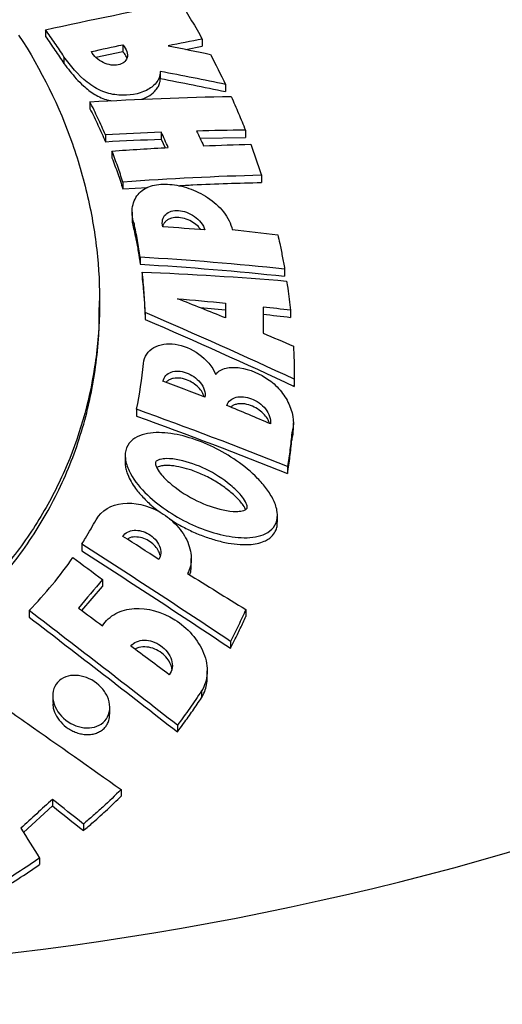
# Model space of a CAD drawing. Header units: millimetres. Extents: x 10 to 412, y 8 to 584.
# Tile 79 of 83: x 334 to 342, y 467 to 483. Entities that reach past the tile are written whole.
import ezdxf

# ---------------------------------------------------------------- set-up
doc = ezdxf.new("R2010")
doc.units = ezdxf.units.MM
doc.layers.add('DETAIL', color=3, linetype='Continuous')
doc.layers.add('DIMENSIONS', color=2, linetype='Continuous')
doc.layers.add('OUTLINE', color=7, linetype='Continuous', lineweight=25)
doc.styles.add('SLDTEXTSTYLE0', font='TXT', dxfattribs={"width": 0.75})
doc.dimstyles.new('SLDDIMSTYLE6', dxfattribs={"dimtxt": 3.5, "dimasz": 2, "dimexe": 0, "dimexo": 0.0625, "dimgap": 0.875, "dimtad": 0, "dimtih": 1, "dimtoh": 1, "dimrnd": 1e-09, "dimzin": 12, "dimdsep": 46, "dimtxsty": 'SLDTEXTSTYLE0', "dimsah": 1, "dimcen": 0.09, "dimadec": 0, "dimazin": 3, "dimtfac": 1, "dimtofl": 0, "dimtmove": 0, "dimatfit": 3, "dimfxl": 0, "dimfrac": 2, "dimtolj": 1, "dimtzin": 12, "dimarcsym": 0})
doc.dimstyles.new('SLDDIMSTYLE7', dxfattribs={"dimtxt": 3.5, "dimasz": 2, "dimexe": 0, "dimexo": 0.0625, "dimgap": 0.875, "dimtad": 1, "dimdec": 4, "dimzin": 12, "dimdsep": 46, "dimtxsty": 'SLDTEXTSTYLE0', "dimsah": 1, "dimcen": 0.09, "dimazin": 3, "dimtfac": 1, "dimtofl": 0, "dimtmove": 0, "dimatfit": 3, "dimfxl": 0, "dimfrac": 2, "dimtolj": 1, "dimtzin": 12, "dimarcsym": 0})

# ---------------------------------------------------------------- blocks, each defined once
blk = doc.blocks.new('_D_12')
at = {"layer": 'DIMENSIONS'}
for p, q in [((381.345, 470.541), (376.345, 465.805)), ((381.345, 470.541), (386.345, 470.541)), ((385.345, 464.929), (385.345, 470.541)), ((376.345, 465.805), (328.7, 465.805))]:
    blk.add_line(p, q, dxfattribs=at)
blk.add_solid([(385.345, 470.541), (384.845, 468.541), (385.845, 468.541)], dxfattribs=at)
at = {"layer": 'DIMENSIONS', "insert": (386.345, 472.274), "char_height": 3.5, "attachment_point": 1, "style": 'SLDTEXTSTYLE0'}
blk.add_mtext('141', dxfattribs=at)
blk = doc.blocks.new('_D_18')
at = {"layer": 'DIMENSIONS'}
for start, end in [(303.3621, 321.6576), (270, 303.3621)]:
    blk.add_arc((327.7, 518.246), 50.949, start, end, dxfattribs=at)
for points in [[(355.718, 475.693), (353.76, 475.049), (354.293, 474.203)], [(327.7, 467.297), (329.71, 466.836), (329.69, 467.836)]]:
    blk.add_solid(points, dxfattribs=at)
at = {"layer": 'DIMENSIONS', "insert": (355.173, 480.203), "char_height": 3.5, "attachment_point": 1, "rotation": 44.1083, "style": 'SLDTEXTSTYLE0'}
blk.add_mtext('33,36°', dxfattribs=at)

msp = doc.modelspace()

# ---------------------------------------------------------------- linework, layer by layer
at = {"layer": 'DETAIL'}
msp.add_line((336.81393, 471.98835), (336.81393, 471.87675), dxfattribs=at)
at = {"layer": 'OUTLINE'}
for p, q in [((334.23034, 482.94035), (334.23034, 482.8277)), ((335.51222, 482.69234), (335.51222, 482.57778)), ((336.55513, 482.61636), (336.82685, 482.66934)), ((336.82685, 482.78621), (336.82685, 482.66934)), ((334.53622, 482.49545), (334.53622, 482.38233)), ((335.51222, 482.57778), (335.0646, 482.48288)), ((336.13173, 482.24936), (336.13173, 482.13365)), ((337.21298, 482.03568), (337.21298, 481.91783)), ((334.96657, 481.74745), (334.96657, 481.63362)), ((335.22223, 481.20205), (335.22223, 481.08783)), ((336.14833, 481.24557), (336.14833, 481.12976)), ((337.54061, 481.27833), (337.54061, 481.15975)), ((336.14833, 481.12976), (336.21238, 480.98783)), ((336.78796, 481.1482), (337.54061, 481.15975)), ((335.33198, 480.93265), (335.33198, 480.81827)), ((337.80735, 480.5311), (337.80735, 480.41206)), ((335.51222, 480.41982), (335.51222, 480.30521)), ((335.51222, 480.30521), (335.91735, 480.32888)), ((335.66465, 479.92125), (335.66465, 479.80623)), ((335.69666, 479.73437), (335.69666, 479.61961)), ((335.80082, 479.17309), (335.80082, 479.05835)), ((335.83327, 478.92709), (335.83327, 478.81239)), ((338.19116, 478.97835), (338.19116, 478.85915)), ((335.12689, 478.33864), (335.12689, 478.45201)), ((335.88059, 478.25723), (335.88059, 478.14274)), ((337.21298, 478.29614), (336.79346, 478.33509)), ((338.28799, 478.29614), (338.28799, 478.17717)), ((338.35012, 477.15209), (338.35012, 477.03388)), ((338.35013, 477.15209), (338.35013, 477.17071)), ((338.35012, 477.03388), (338.3499, 477.0525)), ((335.73943, 476.65599), (335.73943, 476.5426)), ((338.33501, 476.31041), (338.33501, 476.42767)), ((338.30833, 476.26312), (338.30833, 476.14576)), ((335.5503, 475.88636), (335.5503, 475.77338)), ((338.24036, 475.70846), (338.24036, 475.59172)), ((338.07105, 474.7828), (338.07105, 474.89817)), ((334.83174, 474.42121), (334.83174, 474.31031)), ((336.64389, 474.07074), (336.64389, 474.18356)), ((335.17265, 473.83271), (335.17265, 473.72175)), ((334.83267, 473.3191), (335.17265, 473.72175)), ((333.95881, 473.32029), (333.95881, 473.21082)), ((337.54765, 473.33684), (337.54765, 473.22331)), ((337.29462, 472.81078), (337.29462, 472.69801)), ((336.90899, 472.20806), (336.90899, 472.32055)), ((334.35033, 471.90849), (334.35033, 471.79835)), ((335.296, 471.60556), (335.296, 471.71506)), ((336.41435, 471.42094), (336.41435, 471.31011)), ((335.48219, 470.35546), (335.48219, 470.24591)), ((333.86458, 469.64578), (334.34776, 470.08302)), ((334.34776, 470.19183), (334.34776, 470.08302)), ((334.85851, 469.7836), (334.85851, 469.67461)), ((334.13006, 469.22093), (334.13006, 469.11234))]:
    msp.add_line(p, q, dxfattribs=at)
for points in [[(334.23034, 482.94035), (334.98466, 483.1085), (335.7291, 483.26043), (336.46327, 483.3955)], [(334.99112, 482.58107), (335.16538, 482.61909), (335.33908, 482.65618), (335.51222, 482.69234)], [(336.82685, 482.78621), (336.63974, 482.75043), (336.45189, 482.71345), (336.26329, 482.6753)], [(336.26329, 482.6753), (336.49837, 482.62972), (336.73195, 482.58254), (336.96393, 482.5338)], [(336.96393, 482.5338), (337.04696, 482.36848), (337.12997, 482.20241), (337.21298, 482.03568)], [(337.21298, 482.03568), (336.85616, 482.11054), (336.49575, 482.18178), (336.13173, 482.24936)], [(336.13173, 482.13364), (336.49581, 482.06539), (336.85621, 481.99343), (337.21298, 481.91782)], [(334.96657, 481.74745), (335.7602, 481.79566), (336.53999, 481.82552), (337.30517, 481.83601)], [(336.14833, 481.24557), (335.84175, 481.23395), (335.53304, 481.21943), (335.22223, 481.20205)], [(336.26329, 480.99102), (336.22497, 481.07605), (336.18665, 481.1609), (336.14833, 481.24557)], [(337.54061, 481.27834), (337.27332, 481.27602), (337.00415, 481.27132), (336.73312, 481.26428)], [(336.73312, 481.26428), (336.77178, 481.18261), (336.81043, 481.1008), (336.84908, 481.01884)], [(335.22223, 481.08783), (335.53307, 481.1047), (335.84178, 481.1187), (336.14833, 481.12976)], [(336.84908, 481.01884), (337.1111, 481.02969), (337.37138, 481.03831), (337.62991, 481.04467)], [(335.33198, 480.93265), (335.64456, 480.95506), (335.95501, 480.97454), (336.26329, 480.99102)], [(337.80735, 480.5311), (337.05655, 480.51292), (336.29135, 480.47561), (335.51222, 480.41982)], [(336.87189, 479.62628), (336.64122, 479.64434), (336.40925, 479.66093), (336.17605, 479.67606)], [(337.32382, 479.63056), (337.57668, 479.60357), (337.82795, 479.57483), (338.07754, 479.54436)], [(338.19116, 478.97835), (337.40952, 479.06039), (336.61274, 479.12531), (335.80082, 479.17309)], [(335.80082, 479.05835), (336.61293, 479.00921), (337.4097, 478.9428), (338.19116, 478.85914)], [(335.83327, 478.92708), (336.64523, 478.89547), (337.4421, 478.84636), (338.22388, 478.77977)], [(336.41552, 478.48568), (336.68294, 478.46328), (336.94876, 478.43906), (337.21298, 478.41303)], [(337.21298, 478.16793), (336.94853, 478.27501), (336.6827, 478.38096), (336.41552, 478.48568)], [(337.21298, 478.41303), (337.21298, 478.33149), (337.21298, 478.24979), (337.21298, 478.16793)], [(338.35012, 477.15209), (337.53855, 477.53019), (336.71613, 477.8992), (335.88059, 478.25722)], [(338.288, 478.29614), (338.1373, 478.31409), (337.98602, 478.33144), (337.83419, 478.34819)], [(337.83419, 478.34819), (337.83419, 478.2037), (337.83419, 478.05874), (337.83419, 477.9133)], [(335.88059, 478.14275), (336.71622, 477.78348), (337.53863, 477.41322), (338.35012, 477.03388)], [(337.83419, 478.23012), (337.98603, 478.21308), (338.1373, 478.19543), (338.288, 478.17717)], [(337.83419, 477.9133), (338.00204, 477.84366), (338.16935, 477.77359), (338.33611, 477.70309)], [(335.73943, 476.656), (335.7909, 476.90447), (335.82859, 477.15666), (335.8524, 477.412)], [(336.87189, 476.85659), (336.64084, 476.94463), (336.40889, 477.0319), (336.17605, 477.11833)], [(338.24036, 475.70846), (337.41738, 476.03374), (336.58424, 476.35004), (335.73943, 476.656)], [(337.9569, 476.41373), (337.71678, 476.51608), (337.47572, 476.61766), (337.23371, 476.71844)], [(335.73943, 476.54261), (336.58432, 476.23555), (337.41745, 475.91814), (338.24036, 475.59173)], [(336.10585, 474.16777), (335.90833, 474.29536), (335.71046, 474.42263), (335.51222, 474.54954)], [(337.29462, 472.81078), (336.4789, 473.35251), (335.65861, 473.88994), (334.83174, 474.4212)], [(333.95881, 473.32029), (334.2292, 473.59814), (334.47147, 473.89287), (334.68542, 474.20125)], [(334.68542, 474.20125), (334.84805, 474.07864), (335.01045, 473.95579), (335.17265, 473.83271)], [(334.83174, 474.3103), (335.6586, 473.77838), (336.47889, 473.24033), (337.29462, 472.69801)], [(335.17265, 473.83271), (335.04058, 473.67782), (334.90814, 473.52076), (334.7753, 473.36145)], [(336.58123, 473.93273), (336.90427, 473.7349), (337.22638, 473.53623), (337.54765, 473.33684)], [(334.7753, 473.36145), (334.90788, 473.26383), (335.04033, 473.16608), (335.17265, 473.0682)], [(336.41435, 471.42094), (335.59996, 472.05834), (334.78212, 472.69215), (333.95881, 473.32029)], [(333.95881, 473.21082), (334.78219, 472.58211), (335.60002, 471.94786), (336.41435, 471.31011)], [(336.28032, 472.25734), (336.06778, 472.41587), (335.85496, 472.57412), (335.64182, 472.73205)], [(334.34776, 470.19182), (334.17264, 470.03562), (333.99715, 469.87674), (333.82128, 469.71508)], [(334.85851, 469.7836), (334.6884, 469.91982), (334.51816, 470.0559), (334.34776, 470.19182)], [(334.34776, 470.08302), (334.51816, 469.94703), (334.6884, 469.81089), (334.85851, 469.67461)], [(333.82128, 469.71508), (333.92432, 469.55053), (334.02724, 469.38581), (334.13006, 469.22093)], [(334.13006, 469.22093), (333.89756, 469.05707), (333.65581, 468.9008), (333.40516, 468.75336)], [(333.40516, 468.64497), (333.65582, 468.79237), (333.89757, 468.94858), (334.13006, 469.11234)]]:
    msp.add_open_spline(points, degree=3, dxfattribs=at)
for points, knots in [([(336.46327, 483.3955), (336.49534, 483.34514), (336.52701, 483.2946), (336.55826, 483.2439), (336.58951, 483.19319), (336.62035, 483.14233), (336.65077, 483.09131), (336.71108, 482.99019), (336.76977, 482.88846), (336.82685, 482.78621)], [0, 0, 0, 0, 0.000195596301, 0.000195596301, 0.000195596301, 0.000391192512, 0.000391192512, 0.000391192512, 0.000778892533, 0.000778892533, 0.000778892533, 0.000778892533]), ([(333.78614, 482.85392), (334.16711, 482.27386), (334.4592, 481.67027), (334.78362, 480.74515), (334.87275, 480.43208), (335.01147, 479.80545), (335.0607, 479.49426), (335.1211, 478.87614), (335.13225, 478.56921), (335.11679, 477.95939), (335.08998, 477.65533), (334.95201, 476.75667), (334.78625, 476.18391), (334.42375, 475.36024), (334.28372, 475.09166), (333.96167, 474.56691), (333.78086, 474.31317), (333.38301, 473.83086), (333.16529, 473.60114), (332.68897, 473.16686), (332.42857, 472.9622), (331.86933, 472.57999), (331.57226, 472.4038), (331.0981, 472.16485), (330.93528, 472.08944), (330.5994, 471.94794), (330.42544, 471.88156), (329.89727, 471.70133), (329.53515, 471.60526), (328.97641, 471.49965), (328.78757, 471.47089), (328.40443, 471.42696), (328.20889, 471.41178), (327.62486, 471.38842), (327.23901, 471.40184), (326.47405, 471.48437), (326.09117, 471.55474), (325.35876, 471.74428), (325.00751, 471.863), (324.33273, 472.14326), (324.01023, 472.3049), (323.41109, 472.6556), (323.13153, 472.84555), (322.60865, 473.25295), (322.3676, 473.47197), (321.92853, 473.93041), (321.7293, 474.17082), (321.36839, 474.67237), (321.20627, 474.93441), (320.77787, 475.74575), (320.57339, 476.30931), (320.37709, 477.19034), (320.33024, 477.49165), (320.27546, 478.09765), (320.26724, 478.40239), (320.29905, 479.32231), (320.39498, 479.94485), (320.74961, 481.1986), (321.00333, 481.81431), (321.34288, 482.41076)], [0, 0, 0, 0, 0.0625, 0.0625, 0.09375, 0.09375, 0.125, 0.125, 0.15625, 0.15625, 0.1875, 0.1875, 0.25, 0.25, 0.28125, 0.28125, 0.3125, 0.3125, 0.34375, 0.34375, 0.375, 0.375, 0.40625, 0.40625, 0.421875, 0.421875, 0.4375, 0.4375, 0.46875, 0.46875, 0.484375, 0.484375, 0.5, 0.5, 0.53125, 0.53125, 0.5625, 0.5625, 0.59375, 0.59375, 0.625, 0.625, 0.65625, 0.65625, 0.6875, 0.6875, 0.71875, 0.71875, 0.75, 0.75, 0.8125, 0.8125, 0.84375, 0.84375, 0.875, 0.875, 0.9375, 0.9375, 1, 1, 1, 1]), ([(334.53622, 482.49546), (334.51191, 482.53327), (334.48727, 482.57096), (334.4623, 482.6085), (334.43734, 482.64604), (334.41205, 482.68345), (334.38643, 482.7207), (334.33568, 482.79452), (334.28364, 482.86776), (334.23034, 482.94035)], [0, 0, 0, 0, 0.000149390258, 0.000149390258, 0.000149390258, 0.000298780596, 0.000298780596, 0.000298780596, 0.000594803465, 0.000594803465, 0.000594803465, 0.000594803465]), ([(334.23034, 482.8277), (334.25724, 482.79103), (334.28382, 482.75418), (334.31007, 482.71719), (334.33632, 482.68019), (334.36225, 482.64304), (334.38786, 482.60574), (334.43859, 482.53184), (334.48805, 482.45734), (334.53622, 482.38233)], [0, 0, 0, 0, 0.000149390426, 0.000149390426, 0.000149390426, 0.000298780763, 0.000298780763, 0.000298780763, 0.000594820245, 0.000594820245, 0.000594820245, 0.000594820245]), ([(335.51222, 482.69234), (335.57471, 482.62375), (335.60005, 482.54135), (335.56425, 482.41566), (335.50799, 482.37399), (335.36306, 482.34517), (335.27285, 482.35746), (335.10302, 482.43699), (335.02548, 482.50616), (334.99112, 482.58107)], [0, 0, 0, 0, 0.25, 0.25, 0.5, 0.5, 0.75, 0.75, 1, 1, 1, 1]), ([(336.13173, 482.24936), (336.1306, 482.17522), (336.10286, 482.11262), (336.01968, 482.01029), (335.96371, 481.96963), (335.77471, 481.87586), (335.61812, 481.8463), (335.36015, 481.86612), (335.2685, 481.88429), (335.08693, 481.95571), (335.0002, 482.00998), (334.76793, 482.197), (334.64865, 482.34724), (334.53622, 482.49546)], [0, 0, 0, 0, 0.125, 0.125, 0.25, 0.25, 0.5, 0.5, 0.625, 0.625, 0.75, 0.75, 1, 1, 1, 1]), ([(335.57696, 482.47018), (335.57684, 482.47114), (335.57374, 482.49643), (335.548, 482.5351), (335.52033, 482.56811), (335.51222, 482.57778)], [0, 0, 0, 0, 0.02721445, 0.71496268, 1, 1, 1, 1]), ([(334.53622, 482.38233), (334.56857, 482.34002), (334.63328, 482.25538), (334.7387, 482.13102), (334.84399, 482.02412), (334.94732, 481.93698), (335.04568, 481.86861), (335.15159, 481.81462), (335.24546, 481.77923), (335.30156, 481.7688), (335.32184, 481.76504)], [0, 0, 0, 0, 0.16186544, 0.32375821, 0.48486695, 0.59700102, 0.70893772, 0.82231347, 0.93577751, 1, 1, 1, 1]), ([(335.81949, 481.78968), (335.82093, 481.79004), (335.87307, 481.80295), (335.95889, 481.85114), (336.0503, 481.92484), (336.10146, 482.00257), (336.12646, 482.06613), (336.1301, 482.11273), (336.13173, 482.13365)], [0, 0, 0, 0, 0.00809661, 0.29466994, 0.58047518, 0.72970238, 0.87870717, 1, 1, 1, 1]), ([(337.30517, 481.83601), (337.32612, 481.78955), (337.34676, 481.74304), (337.36708, 481.69648), (337.38741, 481.64992), (337.40741, 481.60331), (337.42709, 481.55667), (337.46618, 481.46404), (337.50403, 481.37124), (337.54061, 481.27834)], [0, 0, 0, 0, 0.000172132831, 0.000172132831, 0.000172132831, 0.000344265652, 0.000344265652, 0.000344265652, 0.000686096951, 0.000686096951, 0.000686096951, 0.000686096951]), ([(335.22223, 481.20205), (335.20258, 481.24804), (335.18249, 481.29396), (335.16197, 481.33979), (335.14144, 481.38562), (335.12048, 481.43137), (335.09908, 481.47703), (335.05663, 481.56756), (335.01246, 481.65773), (334.96657, 481.74745)], [0, 0, 0, 0, 0.000172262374, 0.000172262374, 0.000172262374, 0.000344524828, 0.000344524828, 0.000344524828, 0.000686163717, 0.000686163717, 0.000686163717, 0.000686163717]), ([(334.96657, 481.63362), (334.98971, 481.58835), (335.01241, 481.54296), (335.03468, 481.49746), (335.05694, 481.45197), (335.07877, 481.40637), (335.10016, 481.36068), (335.14257, 481.27007), (335.18327, 481.17909), (335.22223, 481.08783)], [0, 0, 0, 0, 0.000172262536, 0.000172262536, 0.000172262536, 0.000344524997, 0.000344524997, 0.000344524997, 0.00068615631, 0.00068615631, 0.00068615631, 0.00068615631]), ([(337.62991, 481.04467), (337.64579, 481.00182), (337.66141, 480.95894), (337.67676, 480.91605), (337.69211, 480.87316), (337.7072, 480.83026), (337.72202, 480.78734), (337.75151, 480.70196), (337.77996, 480.61653), (337.80735, 480.5311)], [0, 0, 0, 0, 0.000157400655, 0.000157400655, 0.000157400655, 0.000314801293, 0.000314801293, 0.000314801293, 0.000627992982, 0.000627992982, 0.000627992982, 0.000627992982]), ([(335.51222, 480.41982), (335.49866, 480.46279), (335.48472, 480.50574), (335.4704, 480.54865), (335.45609, 480.59157), (335.4414, 480.63446), (335.42634, 480.67731), (335.39637, 480.76258), (335.36491, 480.84772), (335.33198, 480.93265)], [0, 0, 0, 0, 0.000158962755, 0.000158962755, 0.000158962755, 0.000317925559, 0.000317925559, 0.000317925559, 0.000634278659, 0.000634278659, 0.000634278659, 0.000634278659]), ([(335.33198, 480.81827), (335.34853, 480.77557), (335.36471, 480.73281), (335.38051, 480.69002), (335.39631, 480.64722), (335.41174, 480.60439), (335.4268, 480.56152), (335.45675, 480.47621), (335.48523, 480.39075), (335.51222, 480.30521)], [0, 0, 0, 0, 0.000158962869, 0.000158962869, 0.000158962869, 0.000317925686, 0.000317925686, 0.000317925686, 0.00063426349, 0.00063426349, 0.00063426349, 0.00063426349]), ([(335.69666, 479.73437), (335.66259, 479.83392), (335.65718, 479.92945), (335.68909, 480.10071), (335.72706, 480.17671), (335.83954, 480.29536), (335.91571, 480.33741), (336.09185, 480.38349), (336.1893, 480.38899), (336.39312, 480.37202), (336.49885, 480.34946), (336.70989, 480.27718), (336.81578, 480.22719), (337.01459, 480.0968), (337.10777, 480.01504), (337.251, 479.831), (337.3, 479.72941), (337.32382, 479.63056)], [0, 0, 0, 0, 0.125, 0.125, 0.25, 0.25, 0.375, 0.375, 0.5, 0.5, 0.625, 0.625, 0.75, 0.75, 0.875, 0.875, 1, 1, 1, 1]), ([(336.42565, 480.35858), (336.50721, 480.36351), (336.97572, 480.39182), (337.43118, 480.4029), (337.80735, 480.41206)], [0, 0, 0, 0, 0.17409111, 1, 1, 1, 1]), ([(336.17605, 479.67606), (336.15077, 479.75989), (336.17103, 479.83578), (336.27086, 479.93142), (336.34803, 479.95293), (336.51951, 479.94134), (336.61305, 479.90855), (336.77811, 479.79355), (336.84657, 479.71042), (336.87189, 479.62628)], [0, 0, 0, 0, 0.25, 0.25, 0.5, 0.5, 0.75, 0.75, 1, 1, 1, 1]), ([(335.66745, 479.80631), (335.66719, 479.78085), (335.66657, 479.72089), (335.68567, 479.65661), (335.69666, 479.61961)], [0, 0, 0, 0, 0.42451789, 1, 1, 1, 1]), ([(335.80082, 479.17309), (335.78699, 479.26638), (335.77139, 479.35982), (335.75405, 479.45333), (335.74537, 479.50013), (335.73624, 479.54696), (335.72668, 479.59379), (335.71711, 479.64064), (335.70711, 479.6875), (335.69666, 479.73437)], [0, 0, 0, 0, 0.000345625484, 0.000345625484, 0.000345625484, 0.000518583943, 0.000518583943, 0.000518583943, 0.000691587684, 0.000691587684, 0.000691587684, 0.000691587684]), ([(336.8025, 479.63124), (336.78954, 479.64797), (336.75398, 479.69388), (336.67, 479.75541), (336.55844, 479.81019), (336.43258, 479.83747), (336.33108, 479.82881), (336.26093, 479.79998), (336.21757, 479.76866), (336.18833, 479.72709), (336.16985, 479.697), (336.17005, 479.6771), (336.17006, 479.67624)], [0, 0, 0, 0, 0.07133936, 0.19570912, 0.33499761, 0.49195818, 0.6628956, 0.74823884, 0.83647501, 0.9148914, 0.99632315, 1, 1, 1, 1]), ([(335.69666, 479.61961), (335.70709, 479.57282), (335.71708, 479.52603), (335.72663, 479.47925), (335.74098, 479.40903), (335.75433, 479.33883), (335.76669, 479.26869), (335.77905, 479.19852), (335.79043, 479.12839), (335.80082, 479.05835)], [0, 0, 0, 0, 0.000172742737, 0.000172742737, 0.000172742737, 0.00043211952, 0.00043211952, 0.00043211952, 0.000691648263, 0.000691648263, 0.000691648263, 0.000691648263]), ([(338.07754, 479.54436), (338.08828, 479.4971), (338.0987, 479.44987), (338.10881, 479.40266), (338.12397, 479.33181), (338.13841, 479.26103), (338.15213, 479.19032), (338.16586, 479.11958), (338.17887, 479.04892), (338.19116, 478.97835)], [0, 0, 0, 0, 0.000173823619, 0.000173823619, 0.000173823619, 0.000434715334, 0.000434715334, 0.000434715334, 0.000695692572, 0.000695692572, 0.000695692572, 0.000695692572]), ([(335.88059, 478.25722), (335.87778, 478.36808), (335.87244, 478.47935), (335.86457, 478.59093), (335.86063, 478.64679), (335.85605, 478.70274), (335.85083, 478.75876), (335.84562, 478.81479), (335.83977, 478.87091), (335.83327, 478.92708)], [0, 0, 0, 0, 0.000416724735, 0.000416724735, 0.000416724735, 0.000625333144, 0.000625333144, 0.000625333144, 0.000834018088, 0.000834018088, 0.000834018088, 0.000834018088]), ([(335.83327, 478.81239), (335.83975, 478.75632), (335.8456, 478.70032), (335.85081, 478.6444), (335.85863, 478.56045), (335.86501, 478.47666), (335.86998, 478.39308), (335.87494, 478.30943), (335.87848, 478.22597), (335.88059, 478.14275)], [0, 0, 0, 0, 0.000208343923, 0.000208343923, 0.000208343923, 0.000521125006, 0.000521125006, 0.000521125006, 0.000834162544, 0.000834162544, 0.000834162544, 0.000834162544]), ([(338.22388, 478.77977), (338.23017, 478.73934), (338.23622, 478.69895), (338.24203, 478.65859), (338.25075, 478.59803), (338.25894, 478.53755), (338.2666, 478.47715), (338.27426, 478.41673), (338.28139, 478.35639), (338.288, 478.29614)], [0, 0, 0, 0, 0.00014984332, 0.00014984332, 0.00014984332, 0.00037466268, 0.00037466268, 0.00037466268, 0.000599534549, 0.000599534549, 0.000599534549, 0.000599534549]), ([(320.27724, 478.3387), (320.27847, 478.18902), (320.28126, 477.85133), (320.33647, 477.33481), (320.43026, 476.80767), (320.56053, 476.30847), (320.7212, 475.83596), (320.91729, 475.37435), (321.14856, 474.92596), (321.4149, 474.4933), (321.70494, 474.09393), (322.01456, 473.72832), (322.33943, 473.39513), (322.69267, 473.07934), (323.07368, 472.78255), (323.48231, 472.50603), (323.91955, 472.25043), (324.3842, 472.01769), (324.87359, 471.81132), (325.35184, 471.64634), (325.81273, 471.51977), (326.25076, 471.42564), (326.69771, 471.35526), (327.14993, 471.30984), (327.62122, 471.28988), (328.10975, 471.30025), (328.6123, 471.34296), (329.10824, 471.41641), (329.591, 471.51917), (330.05767, 471.64997), (330.50701, 471.80543), (330.93912, 471.98378), (331.36635, 472.19012), (331.78454, 472.42397), (332.19073, 472.68538), (332.5706, 472.96603), (332.94663, 473.28459), (333.31265, 473.64567), (333.66221, 474.05094), (333.97449, 474.47691), (334.24901, 474.92015), (334.48677, 475.38019), (334.6875, 475.85596), (334.85146, 476.34677), (334.97838, 476.8489), (335.06647, 477.36041), (335.11964, 477.85655), (335.12138, 478.18554), (335.12219, 478.33872)], [0, 0, 0, 0, 0.02129173, 0.048036, 0.07470245, 0.09876601, 0.12291867, 0.14710866, 0.17128941, 0.19542009, 0.21946896, 0.24070238, 0.26200451, 0.28331806, 0.30459764, 0.32581198, 0.34704108, 0.36834054, 0.38962806, 0.41084055, 0.42791019, 0.44505491, 0.46222089, 0.4793573, 0.49641995, 0.51534649, 0.53434306, 0.55334301, 0.57227426, 0.59090971, 0.60960029, 0.6282979, 0.64694302, 0.66756257, 0.68823447, 0.70891773, 0.72955297, 0.75419962, 0.77892596, 0.8036913, 0.82844007, 0.85310564, 0.87808547, 0.9031298, 0.92819833, 0.95324722, 0.97823104, 1, 1, 1, 1]), ([(335.8524, 477.412), (335.86348, 477.53083), (335.92961, 477.62404), (336.12247, 477.73358), (336.24743, 477.75074), (336.51103, 477.7121), (336.64848, 477.65669), (336.89188, 477.48214), (336.99567, 477.3622), (337.04864, 477.23326)], [0, 0, 0, 0, 0.25, 0.25, 0.5, 0.5, 0.75, 0.75, 1, 1, 1, 1]), ([(338.33611, 477.70309), (338.33853, 477.65694), (338.34064, 477.61086), (338.34243, 477.56483), (338.34512, 477.49577), (338.34711, 477.42685), (338.34839, 477.35807), (338.34967, 477.28927), (338.35024, 477.2206), (338.35012, 477.15209)], [0, 0, 0, 0, 0.000173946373, 0.000173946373, 0.000173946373, 0.000434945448, 0.000434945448, 0.000434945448, 0.000696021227, 0.000696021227, 0.000696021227, 0.000696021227]), ([(336.17605, 477.11833), (336.18949, 477.19338), (336.243, 477.24696), (336.3845, 477.29533), (336.47339, 477.29129), (336.64621, 477.2311), (336.73346, 477.17289), (336.85426, 477.02345), (336.88533, 476.93136), (336.87189, 476.85659)], [0, 0, 0, 0, 0.25, 0.25, 0.5, 0.5, 0.75, 0.75, 1, 1, 1, 1]), ([(337.04864, 477.23326), (337.08901, 477.2869), (337.14998, 477.32042), (337.29045, 477.35296), (337.36971, 477.35257), (337.61059, 477.31675), (337.78328, 477.2482), (338.00925, 477.08542), (338.07905, 477.01886), (338.19401, 476.87403), (338.24057, 476.79459), (338.33976, 476.55519), (338.35504, 476.39277), (338.30833, 476.26312)], [0, 0, 0, 0, 0.125, 0.125, 0.25, 0.25, 0.5, 0.5, 0.625, 0.625, 0.75, 0.75, 1, 1, 1, 1]), ([(336.85782, 476.86188), (336.85231, 476.87985), (336.83767, 476.92761), (336.78134, 477.00284), (336.69727, 477.07936), (336.58973, 477.13997), (336.46717, 477.17484), (336.36456, 477.17327), (336.29157, 477.14978), (336.25028, 477.12707), (336.23177, 477.10659), (336.22555, 477.09971)], [0, 0, 0, 0, 0.07183053, 0.19094128, 0.31728569, 0.45742626, 0.61412037, 0.78380515, 0.86837281, 0.95578667, 1, 1, 1, 1]), ([(337.23371, 476.71844), (337.25679, 476.78913), (337.3161, 476.83551), (337.4638, 476.87231), (337.55295, 476.86346), (337.72632, 476.7962), (337.8124, 476.73657), (337.93552, 476.58277), (337.96795, 476.49016), (337.9569, 476.41373)], [0, 0, 0, 0, 0.25, 0.25, 0.5, 0.5, 0.75, 0.75, 1, 1, 1, 1]), ([(337.93916, 476.4212), (337.93296, 476.44005), (337.91656, 476.48982), (337.85694, 476.56808), (337.76871, 476.64809), (337.65578, 476.71227), (337.55023, 476.74286), (337.46342, 476.74895), (337.39991, 476.742), (337.34199, 476.72435), (337.31129, 476.70281), (337.29609, 476.69215)], [0, 0, 0, 0, 0.07447819, 0.19671142, 0.32769758, 0.47468174, 0.64074239, 0.73021084, 0.8222295, 0.91203644, 1, 1, 1, 1]), ([(338.04838, 474.77252), (338.02716, 474.71865), (337.99223, 474.67487), (337.90409, 474.60558), (337.85239, 474.5808), (337.6814, 474.5275), (337.55342, 474.52137), (337.28927, 474.54226), (337.15519, 474.56953), (336.88403, 474.64943), (336.74814, 474.70214), (336.48332, 474.8284), (336.35196, 474.90319), (336.10316, 475.07316), (335.9843, 475.16881), (335.77016, 475.38579), (335.6749, 475.50709), (335.583, 475.70162), (335.5612, 475.76915), (335.54575, 475.89925), (335.55236, 475.96177), (335.59554, 476.07075), (335.6316, 476.11642), (335.72138, 476.18766), (335.77409, 476.21328), (335.94737, 476.26822), (336.0768, 476.27461), (336.34177, 476.25326), (336.47584, 476.22533), (336.74632, 476.14357), (336.88086, 476.08992), (337.14227, 475.9622), (337.27086, 475.88741), (337.51894, 475.71467), (337.63593, 475.61893), (337.79613, 475.45495), (337.84596, 475.39774), (337.93541, 475.27765), (337.97551, 475.21389), (338.03722, 475.08443), (338.05938, 475.01703), (338.07563, 474.88832), (338.0696, 474.8264), (338.04838, 474.77252)], [0, 0, 0, 0, 0.03125, 0.03125, 0.0625, 0.0625, 0.125, 0.125, 0.1875, 0.1875, 0.25, 0.25, 0.3125, 0.3125, 0.375, 0.375, 0.4375, 0.4375, 0.46875, 0.46875, 0.5, 0.5, 0.53125, 0.53125, 0.5625, 0.5625, 0.625, 0.625, 0.6875, 0.6875, 0.75, 0.75, 0.8125, 0.8125, 0.875, 0.875, 0.90625, 0.90625, 0.9375, 0.9375, 0.96875, 0.96875, 1, 1, 1, 1]), ([(338.30833, 476.14576), (338.31789, 476.17723), (338.33357, 476.22883), (338.33299, 476.28753), (338.33277, 476.31044)], [0, 0, 0, 0, 0.60963637, 1, 1, 1, 1]), ([(338.30833, 476.26312), (338.29968, 476.17007), (338.28969, 476.07733), (338.27837, 475.98491), (338.27271, 475.93868), (338.26671, 475.89252), (338.26037, 475.84645), (338.25404, 475.80037), (338.24737, 475.75437), (338.24036, 475.70846)], [0, 0, 0, 0, 0.000361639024, 0.000361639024, 0.000361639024, 0.000542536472, 0.000542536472, 0.000542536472, 0.000723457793, 0.000723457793, 0.000723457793, 0.000723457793]), ([(338.24036, 475.59173), (338.25436, 475.68339), (338.26703, 475.7754), (338.27835, 475.86771), (338.28402, 475.91389), (338.28935, 475.96015), (338.29435, 476.00649), (338.29934, 476.05284), (338.30401, 476.09926), (338.30833, 476.14577)], [0, 0, 0, 0, 0.000361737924, 0.000361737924, 0.000361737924, 0.00054268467, 0.00054268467, 0.00054268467, 0.000723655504, 0.000723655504, 0.000723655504, 0.000723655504]), ([(337.56852, 475.01845), (337.56276, 475.00376), (337.54936, 474.99507), (337.52047, 474.98253), (337.50491, 474.97779), (337.45732, 474.96659), (337.42382, 474.96315), (337.31925, 474.96195), (337.24663, 474.97292), (337.02856, 475.01924), (336.8808, 475.07), (336.59602, 475.20698), (336.45614, 475.29608), (336.26534, 475.45233), (336.20353, 475.50874), (336.12499, 475.60292), (336.10124, 475.63655), (336.07267, 475.68901), (336.06427, 475.70681), (336.05127, 475.74269), (336.04652, 475.76177), (336.05767, 475.7917), (336.07055, 475.80168), (336.09967, 475.81516), (336.11523, 475.82022), (336.1636, 475.8325), (336.19801, 475.83646), (336.30316, 475.83876), (336.37734, 475.82806), (336.5968, 475.78217), (336.74548, 475.7307), (337.03079, 475.59137), (337.1683, 475.50237), (337.35897, 475.34385), (337.42007, 475.28723), (337.49793, 475.1924), (337.5215, 475.15853), (337.54979, 475.10574), (337.55806, 475.08791), (337.57076, 475.05181), (337.57428, 475.03314), (337.56852, 475.01845)], [0, 0, 0, 0, 0.015625, 0.015625, 0.03125, 0.03125, 0.0625, 0.0625, 0.125, 0.125, 0.25, 0.25, 0.375, 0.375, 0.4375, 0.4375, 0.46875, 0.46875, 0.484375, 0.484375, 0.5, 0.5, 0.515625, 0.515625, 0.53125, 0.53125, 0.5625, 0.5625, 0.625, 0.625, 0.75, 0.75, 0.875, 0.875, 0.9375, 0.9375, 0.96875, 0.96875, 0.984375, 0.984375, 1, 1, 1, 1]), ([(335.55204, 475.77341), (335.55185, 475.75817), (335.55133, 475.71841), (335.5655, 475.65091), (335.59506, 475.55951), (335.64674, 475.45508), (335.73537, 475.32095), (335.85973, 475.17731), (335.99617, 475.04819), (336.0881, 474.97946), (336.12238, 474.95384)], [0, 0, 0, 0, 0.05152635, 0.13445146, 0.21743635, 0.34693041, 0.47665468, 0.67813012, 0.88000383, 1, 1, 1, 1]), ([(337.54364, 474.99503), (337.53595, 475.01184), (337.51606, 475.05538), (337.46453, 475.11961), (337.37417, 475.21661), (337.24195, 475.32973), (337.06126, 475.45498), (336.86338, 475.56323), (336.66628, 475.64204), (336.4824, 475.69533), (336.34194, 475.71991), (336.23193, 475.72564), (336.15407, 475.71724), (336.09962, 475.70546), (336.07713, 475.69035), (336.07429, 475.68845)], [0, 0, 0, 0, 0.032177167, 0.083311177, 0.134587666, 0.250887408, 0.367400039, 0.498161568, 0.62898798, 0.732961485, 0.836783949, 0.888828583, 0.940787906, 0.992534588, 1, 1, 1, 1]), ([(335.07031, 474.82603), (335.15626, 474.98198), (335.32192, 475.07485), (335.70123, 475.11737), (335.91789, 475.06817), (336.2066, 474.90722), (336.29891, 474.83781), (336.45592, 474.67843), (336.523, 474.58575), (336.61539, 474.3935), (336.64169, 474.29187), (336.64583, 474.09967), (336.62412, 474.00976), (336.58123, 473.93273)], [0, 0, 0, 0, 0.25, 0.25, 0.5, 0.5, 0.625, 0.625, 0.75, 0.75, 0.875, 0.875, 1, 1, 1, 1]), ([(334.83174, 474.4212), (334.85288, 474.45437), (334.8737, 474.48767), (334.89421, 474.52112), (334.92498, 474.57131), (334.95504, 474.62182), (334.98439, 474.67263), (335.01374, 474.72346), (335.04239, 474.7746), (335.07031, 474.82603)], [0, 0, 0, 0, 0.000149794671, 0.000149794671, 0.000149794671, 0.000374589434, 0.000374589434, 0.000374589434, 0.000599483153, 0.000599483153, 0.000599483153, 0.000599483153]), ([(336.28688, 474.83821), (336.31979, 474.81644), (336.41481, 474.75359), (336.58193, 474.66588), (336.78502, 474.57407), (336.99339, 474.50018), (337.20166, 474.44607), (337.40713, 474.41419), (337.58582, 474.4099), (337.73509, 474.4288), (337.8434, 474.46136), (337.92791, 474.50709), (338.00013, 474.56556), (338.03075, 474.62358), (338.04838, 474.65698)], [0, 0, 0, 0, 0.0539321, 0.1556988, 0.2613351, 0.3672259, 0.4727938, 0.57804947, 0.68316975, 0.75590384, 0.82851791, 0.87965271, 0.93071683, 1, 1, 1, 1]), ([(335.51222, 474.54954), (335.55015, 474.61017), (335.61928, 474.64466), (335.77506, 474.65603), (335.863, 474.63314), (336.01647, 474.54068), (336.08396, 474.46849), (336.14951, 474.31093), (336.14544, 474.22691), (336.10585, 474.16777)], [0, 0, 0, 0, 0.25, 0.25, 0.5, 0.5, 0.75, 0.75, 1, 1, 1, 1]), ([(338.04838, 474.65698), (338.05664, 474.68156), (338.06985, 474.72086), (338.06914, 474.76595), (338.06888, 474.78284)], [0, 0, 0, 0, 0.62535466, 1, 1, 1, 1]), ([(336.1298, 474.23175), (336.12251, 474.25652), (336.10638, 474.31134), (336.04718, 474.39159), (335.96338, 474.46492), (335.8572, 474.5199), (335.74075, 474.54371), (335.64322, 474.5386), (335.60091, 474.50988), (335.58777, 474.50096)], [0, 0, 0, 0, 0.11349417, 0.25109364, 0.39847705, 0.56007658, 0.73555726, 0.91786512, 1, 1, 1, 1]), ([(336.61938, 473.9092), (336.61967, 473.90988), (336.63303, 473.94093), (336.64233, 473.99531), (336.64164, 474.05097), (336.64139, 474.07075)], [0, 0, 0, 0, 0.0141703, 0.64948352, 1, 1, 1, 1]), ([(335.17265, 473.0682), (335.22794, 473.1546), (335.30424, 473.22244), (335.48537, 473.31836), (335.58979, 473.34583), (335.91766, 473.3674), (336.16093, 473.3), (336.47544, 473.10314), (336.57411, 473.02015), (336.73807, 472.8328), (336.80568, 472.72553), (336.89325, 472.50511), (336.91402, 472.3902), (336.90185, 472.17355), (336.86949, 472.07349), (336.81393, 471.98836)], [0, 0, 0, 0, 0.125, 0.125, 0.25, 0.25, 0.5, 0.5, 0.625, 0.625, 0.75, 0.75, 0.875, 0.875, 1, 1, 1, 1]), ([(337.54765, 473.33684), (337.5084, 473.24832), (337.4677, 473.16022), (337.42555, 473.07257), (337.40446, 473.02871), (337.383, 472.98497), (337.36118, 472.94134), (337.33936, 472.89771), (337.31717, 472.85418), (337.29462, 472.81078)], [0, 0, 0, 0, 0.000374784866, 0.000374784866, 0.000374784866, 0.000562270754, 0.000562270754, 0.000562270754, 0.000749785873, 0.000749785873, 0.000749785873, 0.000749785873]), ([(337.29462, 472.69801), (337.31716, 472.74132), (337.33933, 472.78475), (337.36113, 472.82828), (337.39385, 472.89361), (337.42575, 472.9592), (337.45683, 473.02503), (337.48792, 473.09088), (337.51819, 473.15698), (337.54765, 473.22331)], [0, 0, 0, 0, 0.000187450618, 0.000187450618, 0.000187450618, 0.000468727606, 0.000468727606, 0.000468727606, 0.00075010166, 0.00075010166, 0.00075010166, 0.00075010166]), ([(335.64182, 472.73205), (335.69313, 472.79662), (335.77677, 472.82976), (335.9573, 472.83001), (336.05554, 472.79726), (336.22021, 472.68164), (336.28846, 472.5959), (336.34512, 472.41527), (336.33163, 472.32168), (336.28032, 472.25734)], [0, 0, 0, 0, 0.25, 0.25, 0.5, 0.5, 0.75, 0.75, 1, 1, 1, 1]), ([(336.32438, 472.35162), (336.31874, 472.37846), (336.30575, 472.4403), (336.24557, 472.53374), (336.15508, 472.62239), (336.03765, 472.68982), (335.90441, 472.72477), (335.79631, 472.71528), (335.73365, 472.69454), (335.71494, 472.68155), (335.71225, 472.67969)], [0, 0, 0, 0, 0.10560843, 0.24331705, 0.39037508, 0.55044727, 0.72260144, 0.89976548, 0.98558233, 1, 1, 1, 1]), ([(332.37449, 472.53006), (332.63596, 472.35152), (332.89576, 472.17119), (333.41532, 471.81048), (333.67463, 471.62962), (334.45129, 471.08569), (334.9674, 470.72128), (335.48219, 470.35546)], [0, 0, 0, 0, 0.25, 0.25, 0.5, 0.5, 1, 1, 1, 1]), ([(334.82317, 472.23645), (334.94328, 472.2114), (335.05963, 472.14636), (335.1929, 472.00557), (335.22922, 471.95265), (335.28056, 471.83919), (335.29487, 471.77949), (335.29808, 471.60682), (335.24431, 471.50224), (335.06449, 471.38025), (334.94277, 471.36236), (334.7037, 471.41051), (334.58485, 471.47673), (334.40941, 471.66301), (334.35246, 471.78621), (334.34936, 471.95977), (334.36161, 472.01586), (334.41094, 472.11311), (334.44768, 472.15391), (334.58241, 472.24453), (334.70305, 472.2615), (334.82317, 472.23645)], [0, 0, 0, 0, 0.125, 0.125, 0.1875, 0.1875, 0.25, 0.25, 0.375, 0.375, 0.5, 0.5, 0.625, 0.625, 0.75, 0.75, 0.8125, 0.8125, 0.875, 0.875, 1, 1, 1, 1]), ([(336.81393, 471.87675), (336.83284, 471.91004), (336.87066, 471.97661), (336.903, 472.08902), (336.90661, 472.16908), (336.90836, 472.20809)], [0, 0, 0, 0, 0.33894852, 0.67782823, 1, 1, 1, 1]), ([(336.81393, 471.98836), (336.75128, 471.89237), (336.68668, 471.79707), (336.62012, 471.70254), (336.58681, 471.65523), (336.55301, 471.60811), (336.51872, 471.56118), (336.48442, 471.51424), (336.44963, 471.46749), (336.41435, 471.42094)], [0, 0, 0, 0, 0.000430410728, 0.000430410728, 0.000430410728, 0.000645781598, 0.000645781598, 0.000645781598, 0.000861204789, 0.000861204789, 0.000861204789, 0.000861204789]), ([(336.41435, 471.31011), (336.44959, 471.35654), (336.48434, 471.40317), (336.5186, 471.44999), (336.57002, 471.52025), (336.62033, 471.59096), (336.66954, 471.66207), (336.71877, 471.73322), (336.7669, 471.80479), (336.81393, 471.87675)], [0, 0, 0, 0, 0.000215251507, 0.000215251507, 0.000215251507, 0.000538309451, 0.000538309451, 0.000538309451, 0.000861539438, 0.000861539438, 0.000861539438, 0.000861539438]), ([(334.35604, 471.79828), (334.35479, 471.77828), (334.35081, 471.7143), (334.39356, 471.59947), (334.47888, 471.46953), (334.58461, 471.37811), (334.68376, 471.32193), (334.76586, 471.28942), (334.85098, 471.26983), (334.93654, 471.26399), (335.01882, 471.273), (335.09408, 471.29589), (335.15982, 471.33223), (335.21345, 471.37869), (335.25366, 471.43446), (335.28833, 471.50751), (335.291, 471.56866), (335.29262, 471.60586)], [0, 0, 0, 0, 0.043603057, 0.139452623, 0.240000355, 0.347845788, 0.405623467, 0.463405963, 0.523372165, 0.583327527, 0.642776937, 0.702203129, 0.758510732, 0.814791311, 0.866919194, 0.919032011, 1, 1, 1, 1]), ([(335.48219, 470.35546), (335.38349, 470.25727), (335.28219, 470.16046), (335.17833, 470.06519), (335.12632, 470.01748), (335.07367, 469.97015), (335.02038, 469.92323), (334.96706, 469.87628), (334.9131, 469.82973), (334.85851, 469.7836)], [0, 0, 0, 0, 0.000493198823, 0.000493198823, 0.000493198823, 0.00074012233, 0.00074012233, 0.00074012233, 0.000987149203, 0.000987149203, 0.000987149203, 0.000987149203]), ([(334.85851, 469.67461), (334.91288, 469.7205), (334.96662, 469.76682), (335.01971, 469.81352), (335.09966, 469.88384), (335.17817, 469.95506), (335.25521, 470.02711), (335.33233, 470.09922), (335.408, 470.17218), (335.48219, 470.24591)], [0, 0, 0, 0, 0.000246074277, 0.000246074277, 0.000246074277, 0.000616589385, 0.000616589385, 0.000616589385, 0.000987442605, 0.000987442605, 0.000987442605, 0.000987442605])]:
    msp.add_open_spline(points, degree=3, knots=knots, dxfattribs=at)

# ---------------------------------------------------------------- dimensions: what is measured, and where the dimension line sits
at = {"layer": 'DIMENSIONS'}
dim = msp.add_angular_dim_2l(base=(342.32465, 469.44099), line1=((327.70013, 322.81249), (327.70013, 571.80517)), line2=((361.70226, 466.60445), (347.01844, 488.90575)), dimstyle='SLDDIMSTYLE7', dxfattribs=at)
dim.commit()
dim.dimension.update_dxf_attribs({"geometry": '_D_18', "text_midpoint": (363.16137, 481.66322), "dimtype": 162})
dim = msp.add_ordinate_dim(feature_location=(327.70013, 465.80517), offset=(58.64487, 4.73544), dtype=0, origin=(344.51694, 324.80517), dimstyle='SLDDIMSTYLE6', dxfattribs=at)
dim.commit()
dim.dimension.update_dxf_attribs({"geometry": '_D_12', "text_midpoint": (390.22417, 470.54061)})

doc.saveas('drawing.dxf')
